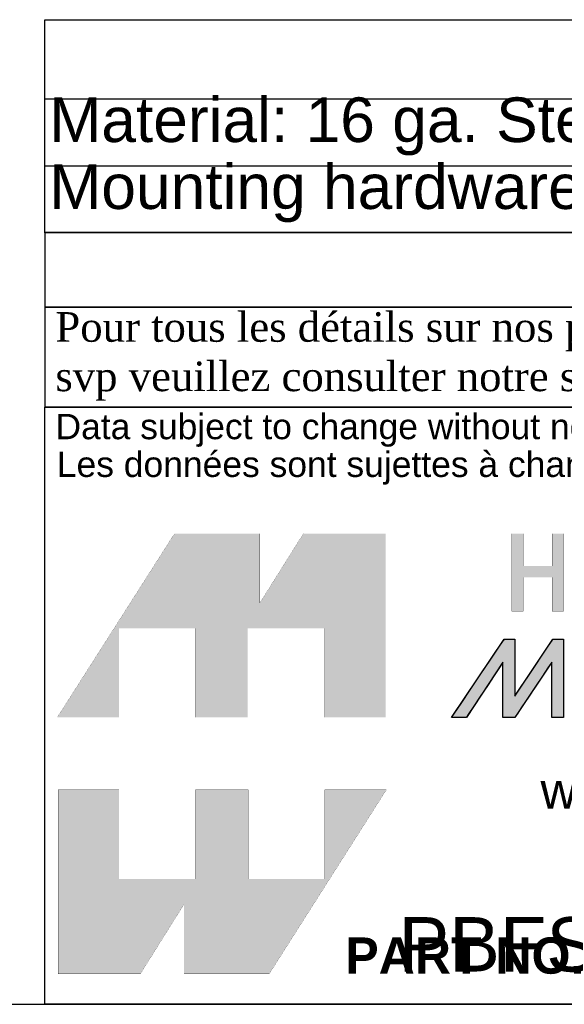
# Model space of a CAD drawing. Header units: inches. Extents: x 0 to 80, y 0 to 59.8.
# Tile 2 of 11: x 62.5 to 69.9, y 0 to 13.2. Entities that reach past the tile are written whole.
import ezdxf
from ezdxf import colors
from ezdxf.entities.mleader import LeaderData, LeaderLine
from ezdxf.enums import TextEntityAlignment as Align
from ezdxf.math import Vec2, Vec3

# ---------------------------------------------------------------- set-up
doc = ezdxf.new("R2010")
doc.units = ezdxf.units.IN
doc.header["$MEASUREMENT"] = 0
doc.layers.add('Default', color=7, linetype='Continuous')
doc.styles.add('SEACAD_Arial', font='arial.ttf')

# ---------------------------------------------------------------- blocks, each defined once
blk = doc.blocks.new('SE')
at = {"color": 7, "linetype": 'Continuous'}
for p, q in [((62.864, 12.179), (80.004, 12.179)), ((62.864, 11.279), (80.004, 11.279))]:
    blk.add_line(p, q, dxfattribs=at)
blk.add_lwpolyline([(62.864, 10.379), (62.864, 13.245), (80.004, 13.245), (80.004, 10.379), (62.864, 10.379)], dxfattribs=at)
at = {"color": 7, "linetype": 'Continuous', "style": 'SEACAD_Arial'}
for s, p in [('Material: 16 ga. Steel (0.057").', (62.927, 12.199)), ('Mounting hardware not included.', (62.927, 11.299))]:
    blk.add_text(s, height=0.6, dxfattribs=at).set_placement(p, align=Align.TOP_LEFT)
blk = doc.blocks.new('_DOT')
at = {"color": 0}
blk.add_line((0, 0), (-1, 0), dxfattribs=at)
at = {"color": 0, "const_width": 0.333}
blk.add_lwpolyline([(-0.1665, 0, 1), (0.1665, 0, 1)], format="xyb", close=True, dxfattribs=at)
blk = doc.blocks.new('block_2')
at = {"layer": 'Default', "linetype": 'Continuous'}
blk.add_hatch(color=7, dxfattribs=at).paths.add_polyline_path([(-0.8327, 0.0667), (-0.8327, 0.0841), (-0.8327, 0.1076), (-0.8327, 0.1345), (-0.8327, 0.1621), (-0.8327, 0.1875), (-0.8327, 0.2079), (-0.8327, 0.2206), (-0.8328, 0.2234), (-0.8344, 0.2234), (-0.8377, 0.2234), (-0.8421, 0.2234), (-0.8471, 0.2234), (-0.8522, 0.2234), (-0.857, 0.2234), (-0.8609, 0.2234), (-0.8647, 0.2195), (-0.8786, 0.1989), (-0.901, 0.1657), (-0.9282, 0.1254), (-0.9562, 0.0838), (-0.9813, 0.0466), (-0.9996, 0.0194), (-1.0073, 0.008), (-1.0057, 0.0079), (-1.0009, 0.0079), (-0.9941, 0.0079), (-0.9863, 0.0079), (-0.9785, 0.0079), (-0.9719, 0.0079), (-0.9676, 0.0079), (-0.9662, 0.0083), (-0.9595, 0.0184), (-0.9459, 0.0389), (-0.9281, 0.0659), (-0.9086, 0.0953), (-0.8901, 0.1233), (-0.8753, 0.1456), (-0.8668, 0.1584), (-0.8657, 0.1579), (-0.8657, 0.1442), (-0.8657, 0.1213), (-0.8657, 0.0931), (-0.8657, 0.0637), (-0.8657, 0.037), (-0.8657, 0.0172), (-0.8657, 0.0081), (-0.8646, 0.0079), (-0.8609, 0.0079), (-0.8555, 0.0079), (-0.8492, 0.0079), (-0.8429, 0.0079), (-0.8375, 0.0079), (-0.8338, 0.0079), (-0.8326, 0.0081), (-0.8265, 0.0172), (-0.8132, 0.037), (-0.7954, 0.0637), (-0.7758, 0.0931), (-0.7569, 0.1213), (-0.7416, 0.1442), (-0.7324, 0.1579), (-0.731, 0.1584), (-0.731, 0.1456), (-0.731, 0.1233), (-0.731, 0.0953), (-0.731, 0.0659), (-0.731, 0.0389), (-0.731, 0.0184), (-0.731, 0.0083), (-0.7301, 0.0079), (-0.7266, 0.0079), (-0.7214, 0.0079), (-0.7152, 0.0079), (-0.709, 0.0079), (-0.7035, 0.0079), (-0.6998, 0.0079), (-0.6985, 0.008), (-0.6985, 0.0194), (-0.6985, 0.0466), (-0.6985, 0.0838), (-0.6985, 0.1254), (-0.6985, 0.1657), (-0.6985, 0.1989), (-0.6985, 0.2195), (-0.6987, 0.2234), (-0.701, 0.2234), (-0.7052, 0.2234), (-0.7105, 0.2234), (-0.7162, 0.2234), (-0.7215, 0.2234), (-0.7256, 0.2234), (-0.7277, 0.2234), (-0.7302, 0.2199), (-0.7408, 0.204), (-0.7574, 0.1793), (-0.7771, 0.1498), (-0.7973, 0.1196), (-0.8151, 0.093), (-0.8278, 0.0739)])
at = {"layer": 'Default', "color": 7, "linetype": 'Continuous'}
blk.add_lwpolyline([(-0.8327, 0.0667), (-0.8278, 0.0739), (-0.8151, 0.093), (-0.7973, 0.1196), (-0.7771, 0.1498), (-0.7574, 0.1793), (-0.7408, 0.204), (-0.7302, 0.2199), (-0.7277, 0.2234), (-0.7256, 0.2234), (-0.7215, 0.2234), (-0.7162, 0.2234), (-0.7105, 0.2234), (-0.7052, 0.2234), (-0.701, 0.2234), (-0.6987, 0.2234), (-0.6985, 0.2195), (-0.6985, 0.1989), (-0.6985, 0.1657), (-0.6985, 0.1254), (-0.6985, 0.0838), (-0.6985, 0.0466), (-0.6985, 0.0194), (-0.6985, 0.008), (-0.6998, 0.0079), (-0.7035, 0.0079), (-0.709, 0.0079), (-0.7152, 0.0079), (-0.7214, 0.0079), (-0.7266, 0.0079), (-0.7301, 0.0079), (-0.731, 0.0083), (-0.731, 0.0184), (-0.731, 0.0389), (-0.731, 0.0659), (-0.731, 0.0953), (-0.731, 0.1233), (-0.731, 0.1456), (-0.731, 0.1584), (-0.7324, 0.1579), (-0.7416, 0.1442), (-0.7569, 0.1213), (-0.7758, 0.0931), (-0.7954, 0.0637), (-0.8132, 0.037), (-0.8265, 0.0172), (-0.8326, 0.0081), (-0.8338, 0.0079), (-0.8375, 0.0079), (-0.8429, 0.0079), (-0.8492, 0.0079), (-0.8555, 0.0079), (-0.8609, 0.0079), (-0.8646, 0.0079), (-0.8657, 0.0081), (-0.8657, 0.0172), (-0.8657, 0.037), (-0.8657, 0.0637), (-0.8657, 0.0931), (-0.8657, 0.1213), (-0.8657, 0.1442), (-0.8657, 0.1579), (-0.8668, 0.1584), (-0.8753, 0.1456), (-0.8901, 0.1233), (-0.9086, 0.0953), (-0.9281, 0.0659), (-0.9459, 0.0389), (-0.9595, 0.0184), (-0.9662, 0.0083), (-0.9676, 0.0079), (-0.9719, 0.0079), (-0.9785, 0.0079), (-0.9863, 0.0079), (-0.9941, 0.0079), (-1.0009, 0.0079), (-1.0057, 0.0079), (-1.0073, 0.008), (-0.9996, 0.0194), (-0.9813, 0.0466), (-0.9562, 0.0838), (-0.9282, 0.1254), (-0.901, 0.1657), (-0.8786, 0.1989), (-0.8647, 0.2195), (-0.8609, 0.2234), (-0.857, 0.2234), (-0.8522, 0.2234), (-0.8471, 0.2234), (-0.8421, 0.2234), (-0.8377, 0.2234), (-0.8344, 0.2234), (-0.8328, 0.2234), (-0.8327, 0.2206), (-0.8327, 0.2079), (-0.8327, 0.1875), (-0.8327, 0.1621), (-0.8327, 0.1345), (-0.8327, 0.1076), (-0.8327, 0.0841), (-0.8327, 0.0667)], close=True, dxfattribs=at)
for points in [[(-1.0073, 0.0079), (-1.0073, 0.0079), (-0.8621, 0.2234), (-0.8621, 0.2234)], [(-0.8621, 0.2234), (-0.855, 0.2234), (-0.8327, 0.2234), (-0.8327, 0.2234)], [(-0.8327, 0.0667), (-0.8327, 0.0667), (-0.7278, 0.2234), (-0.7278, 0.2234)], [(-0.8327, 0.2234), (-0.8327, 0.2234), (-0.8327, 0.1009), (-0.8327, 0.0667)], [(-0.7278, 0.2234), (-0.7278, 0.2234), (-0.6985, 0.2234), (-0.6985, 0.2234)], [(-0.6985, 0.2234), (-0.6985, 0.2234), (-0.6985, 0.0079), (-0.6985, 0.0079)], [(-0.8657, 0.16), (-0.8657, 0.16), (-0.9664, 0.0079), (-0.9664, 0.0079)], [(-0.8657, 0.0079), (-0.8657, 0.0079), (-0.8657, 0.16), (-0.8657, 0.16)], [(-0.731, 0.16), (-0.731, 0.16), (-0.8327, 0.0079), (-0.8327, 0.0079)], [(-0.731, 0.0079), (-0.731, 0.0079), (-0.731, 0.16), (-0.731, 0.16)], [(-0.9664, 0.0079), (-0.9664, 0.0079), (-1.0073, 0.0079), (-1.0073, 0.0079)], [(-0.8327, 0.0079), (-0.8327, 0.0079), (-0.8657, 0.0079), (-0.8657, 0.0079)], [(-0.6985, 0.0079), (-0.6985, 0.0079), (-0.731, 0.0079), (-0.731, 0.0079)]]:
    blk.add_open_spline(points, degree=3, dxfattribs=at)
blk = doc.blocks.new('Block1')
at = {"layer": 'Default', "linetype": 'Continuous'}
for points in [[(-0.0026, 0.7074), (0.1678, 0.7074), (0.1678, 0.9533), (0.3791, 0.9533), (0.3791, 0.7074), (0.5228, 0.7074), (0.5228, 0.9533), (0.7357, 0.9533), (0.7357, 0.7074), (0.9035, 0.7074), (0.9035, 1.2145), (0.6765, 1.2145), (0.5564, 1.0231), (0.5564, 1.2145), (0.3209, 1.2145)], [(1.3629, 1.2145), (1.3629, 1.1253), (1.2832, 1.1253), (1.2832, 1.2145), (1.2517, 1.2145), (1.2517, 1.0005), (1.2832, 1.0005), (1.2832, 1.0939), (1.3629, 1.0939), (1.3629, 1.0939), (1.3629, 1.0005), (1.3943, 1.0005), (1.3943, 1.2145)], [(0.9056, 0.5076), (0.7357, 0.5076), (0.7357, 0.2617), (0.5244, 0.2617), (0.5244, 0.5076), (0.3791, 0.5076), (0.3791, 0.2617), (0.1678, 0.2617), (0.1678, 0.5076), (0, 0.5076), (0, 0), (0.2271, 0), (0.3471, 0.1914), (0.3471, 0), (0.5826, 0)]]:
    blk.add_hatch(color=7, dxfattribs=at).paths.add_polyline_path(points)
at = {"layer": 'Default', "color": 7, "linetype": 'Continuous', "const_width": 0.00035}
for points in [[(-0.0026, 0.7074), (0.3209, 1.2145), (0.5564, 1.2145), (0.5564, 1.0231), (0.6765, 1.2145), (0.9035, 1.2145), (0.9035, 0.7074), (0.7357, 0.7074), (0.7357, 0.9533), (0.5228, 0.9533), (0.5228, 0.7074), (0.3791, 0.7074), (0.3791, 0.9533), (0.1678, 0.9533), (0.1678, 0.7074), (-0.0026, 0.7074)], [(1.3629, 1.2145), (1.3629, 1.1253), (1.2832, 1.1253), (1.2832, 1.2145), (1.2517, 1.2145), (1.2517, 1.0005), (1.2832, 1.0005), (1.2832, 1.0939), (1.3629, 1.0939), (1.3629, 1.0939), (1.3629, 1.0005), (1.3943, 1.0005), (1.3943, 1.2145), (1.3629, 1.2145)], [(0.9056, 0.5076), (0.5826, 0), (0.3471, 0), (0.3471, 0.1914), (0.2271, 0), (0, 0), (0, 0.5076), (0.1678, 0.5076), (0.1678, 0.2617), (0.3791, 0.2617), (0.3791, 0.5076), (0.5244, 0.5076), (0.5244, 0.2617), (0.7357, 0.2617), (0.7357, 0.5076), (0.9056, 0.5076)]]:
    blk.add_lwpolyline(points, close=True, dxfattribs=at)
at = {"layer": 'Default', "color": 7}
blk.add_blockref('block_2', (2.0929, 0.6996), dxfattribs=at)
blk = doc.blocks.new('Block13')
at = {"layer": 'Default', "color": 7, "linetype": 'Continuous'}
for p, q in [((0, 0), (0, 1.6479)), ((0, 1.6479), (3.5155, 1.6479)), ((3.5155, 0), (0, 0))]:
    blk.add_line(p, q, dxfattribs=at)
at = {"layer": 'Default', "color": 7}
blk.add_blockref('Block1', (0.0371, 0.0841), dxfattribs=at)
at = {"layer": 'Default', "attachment_point": 1}
for s, insert, char_height, width in [('{\\fArial|b0||i0||c0|p34;\\C7;\\W1.;\\T1.;Data subject to change without notice. Isometric drawing not to scale.}', (0.0298, 1.6292), 0.07, 3.486391), ('{\\fArial|b0||i0||c0|p34;\\C7;\\W1.;\\T1.;Les données sont sujettes à changement sans préavis.}', (0.0334, 1.525), 0.07, 3.235631), ('{\\fArial|b0||i0||c0|p34;\\C7;\\W1.;www.hammondmfg.com}', (1.3679, 0.6396), 0.1, 1.572281), ('{\\fArial|b1||i0||c0|p34;\\C7;\\W1.;PART NO. \\P}', (0.8294, 0.1844), 0.1, 0.655523)]:
    blk.add_mtext(s, dxfattribs=dict(at, insert=insert, char_height=char_height, width=width))
blk = doc.blocks.new('Block11')
at = {"layer": 'Default', "color": 7}
blk.add_blockref('Block13', (0, 0), dxfattribs=at)
blk = doc.blocks.new('Block10')
at = {"layer": 'Default', "color": 7}
blk.add_blockref('Block11', (0, 0), dxfattribs=at)
blk = doc.blocks.new('Block2')
at = {"layer": 'Default', "color": 7, "linetype": 'Continuous'}
blk.add_line((-52.744, 0), (-0.012, 0), dxfattribs=at)
at = {"layer": 'Default', "color": 7, "xscale": 15, "yscale": 15, "zscale": 15}
blk.add_blockref('Block10', (-52.744, 0), dxfattribs=at)
at = {"layer": 'Default', "color": 7, "linetype": 'Continuous'}
ml = blk.add_multileader_mtext('Standard', dxfattribs=at)
ml.set_content('\\pxsm0.9;{\\fArial|c0|p34;\\W1.;PBFS19012\\P}', color=7)
ml.set_leader_properties(linetype='ByLayer')
ml.set_arrow_properties(name='DOT')
ml.build(insert=Vec2(0, 0))
ml.multileader.update_dxf_attribs({"leader_type": 0, "dogleg_length": 0, "arrow_head_size": 2.25})
ctx = ml.context
ctx.base_point, ctx.char_height, ctx.arrow_head_size, ctx.landing_gap_size = Vec3(-29.714, 3.606), 2.25, 2.25, 0.787
notes = []
notes.append((ctx, [(0, (0, 0, 0), (0, 0), (1, 0), 1, [])]))
ctx.mtext.insert, ctx.mtext.alignment = Vec3(-29.624, 3.606), 2
for ctx, leaders in notes:
    for number, flags, end, landing, length, lines in leaders:
        leader = LeaderData()
        leader.index, (leader.has_last_leader_line, leader.has_dogleg_vector, leader.attachment_direction) = number, flags
        leader.last_leader_point, leader.dogleg_vector, leader.dogleg_length = Vec3(end), Vec3(landing), length
        for number, points, colour, breaks in lines:
            line = LeaderLine()
            line.index, line.vertices, line.color, line.breaks = number, Vec3.list(points), colors.encode_raw_color(colour), breaks
            leader.lines.append(line)
        ctx.leaders.append(leader)
blk = doc.blocks.new('Block222')
at = {"layer": 'Default', "color": 7}
blk.add_blockref('Block2', (106.578, -49.503), dxfattribs=at)

msp = doc.modelspace()

# ---------------------------------------------------------------- linework, layer by layer
at = {"layer": 'Default', "color": 7, "linetype": 'Continuous'}
msp.add_line((0, 0), (80, 0), dxfattribs=at)
for points in [[(62.864, 10.382), (62.864, 9.379), (80, 9.379), (80, 10.382), (62.864, 10.382)], [(62.864, 9.378), (62.864, 8.037), (79.994, 8.037), (79.994, 9.378), (62.864, 9.378)]]:
    msp.add_lwpolyline(points, dxfattribs=at)

# ---------------------------------------------------------------- block references
msp.add_blockref('SE', (0, 0))
at = {"layer": 'Default', "color": 7, "xscale": 0.325, "yscale": 0.325, "zscale": 0.325}
msp.add_blockref('Block222', (45.368, 16.089), dxfattribs=at)

# ---------------------------------------------------------------- texts
at = {"layer": 'Default', "insert": (62.857, 8.714), "char_height": 0.3985, "width": 17.30113, "attachment_point": 4}
msp.add_mtext('{\\fTimes New Roman|b0||i0||c0|p34;\\C7;\\W1.; Pour tous les détails sur nos produits, \\P}{\\fTimes New Roman|b0||i0||c0|p34;\\C7;\\W1.; svp veuillez consulter notre site www.hammondmfg.com                      }', dxfattribs=at)

doc.saveas('drawing.dxf')
